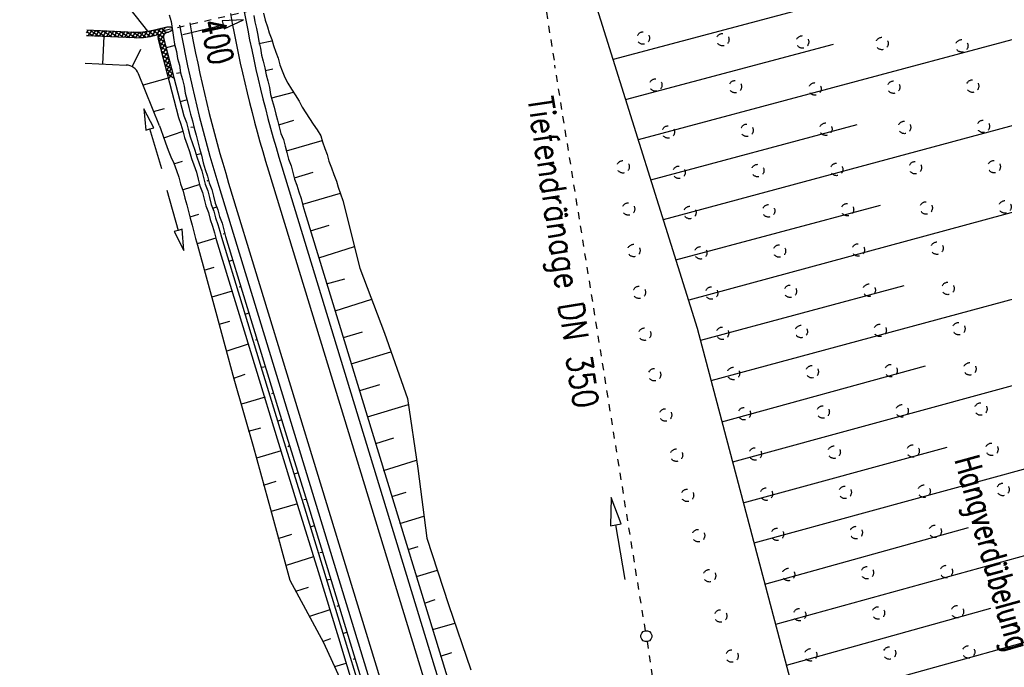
# Model space of a CAD drawing. Extents: x 447827 to 448299, y 438389 to 439851.
# Tile 9 of 116: x 447994 to 448065, y 438808 to 438855. Entities that reach past the tile are written whole.
import ezdxf

# ---------------------------------------------------------------- set-up
doc = ezdxf.new("R2010")
doc.units = 0
doc.header["$LTSCALE"] = 2
doc.header["$MEASUREMENT"] = 0
for name, pattern in [('ACAD_ISO03W100', [0.5, 0.25, -0.25]), ('AUSGEZOGEN', [0]), ('PUNKTX2', [0.5, 0.25, -0.25]), ('STRICHLINIEX2', [0.5, 0.25, -0.25])]:
    doc.linetypes.add(name, pattern=pattern)
doc.layers.get('0').update_dxf_attribs({"linetype": 'AUSGEZOGEN'})
for name, color, linetype in [('DB-Boeschungen', 15, 'CONTINUOUS'), ('DB-Hangverdübelung', 15, 'CONTINUOUS'), ('DB-Tiefendränage', 15, 'CONTINUOUS'), ('DB-TIEFENDRÄNAGE-SCHRIFT', 15, 'CONTINUOUS'), ('DB-Weg-Boeschungen', 15, 'CONTINUOUS'), ('DB-WEG-DURCHLÄSSE', 15, 'CONTINUOUS'), ('DB-Wege', 15, 'CONTINUOUS'), ('FBRTOP', 250, 'AUSGEZOGEN')]:
    doc.layers.add(name, color=color, linetype=linetype)
doc.styles.add('ROMANS', font='romans.shx', dxfattribs={"width": 0.8})

# ---------------------------------------------------------------- blocks, each defined once
blk = doc.blocks.new('*X363')
at = {"color": 0, "linetype": 'ByBlock'}
for p, q in [((314471, -240145), (314479, -240137)), ((314081, -240217), (314100, -240198)), ((314146, -240288), (314082, -240223)), ((314089, -240527), (314254, -240362)), ((314501, -240961), (314090, -240550)), ((314098, -240837), (314553, -240382)), ((314106, -241147), (314767, -240486)), ((314744, -240886), (314192, -240334)), ((314535, -240358), (314434, -240257)), ((315050, -240874), (314609, -240433)), ((314690, -240881), (315101, -240470)), ((315353, -240858), (314972, -240477)), ((315014, -240875), (315437, -240453)), ((315655, -240842), (315274, -240461)), ((315349, -240858), (315772, -240435)), ((315958, -240827), (315577, -240445)), ((315685, -240841), (316108, -240418)), ((316261, -240811), (315879, -240430)), ((316020, -240823), (316444, -240400)), ((316563, -240795), (316182, -240414)), ((316356, -240806), (316779, -240383)), ((316866, -240780), (316484, -240398)), ((316692, -240789), (317115, -240365)), ((317168, -240764), (316786, -240382)), ((317027, -240772), (317451, -240348)), ((317471, -240749), (317089, -240367)), ((317363, -240754), (317753, -240364)), ((317753, -240713), (317391, -240351)), ((317753, -240394), (317694, -240335)), ((317698, -240737), (317753, -240682)), ((314087, -241802), (314509, -241380)), ((314509, -241287), (314099, -240877)), ((314480, -241894), (314106, -241521)), ((314503, -241599), (314107, -241203)), ((314108, -241463), (314504, -241067)), ((313943, -242583), (314458, -242068)), ((314035, -242172), (314496, -241711)), ((314389, -242440), (314048, -242099)), ((314441, -242174), (314085, -241818)), ((313731, -243432), (314280, -242882)), ((313837, -243007), (314385, -242459)), ((314200, -243205), (313870, -242875)), ((314263, -242950), (313933, -242620)), ((314327, -242696), (313996, -242365)), ((313625, -243856), (314174, -243306)), ((314009, -243969), (313679, -243639)), ((314072, -243714), (313742, -243384)), ((314136, -243459), (313806, -243130)), ((313413, -244704), (313962, -244155)), ((313818, -244732), (313488, -244402)), ((313519, -244280), (314068, -243730)), ((313881, -244478), (313552, -244148)), ((313945, -244223), (313615, -243893)), ((313200, -245553), (313750, -245003)), ((313307, -245128), (313856, -244579)), ((313691, -245241), (313361, -244912)), ((313754, -244987), (313424, -244657)), ((313345, -245851), (313170, -245675)), ((313563, -245751), (313233, -245421)), ((313245, -245826), (313644, -245427)), ((313627, -245496), (313297, -245166)), ((313500, -245890), (313538, -245851))]:
    blk.add_line(p, q, dxfattribs=at)
blk = doc.blocks.new('ELIPPSE')
at = {"color": 0, "linetype": 'ByBlock'}
blk.add_circle((0, 0), 1, dxfattribs=at)

msp = doc.modelspace()

# ---------------------------------------------------------------- linework, layer by layer
at = {"layer": 'DB-Boeschungen', "linetype": 'Continuous'}
for p, q in [((448066.552, 438859.907), (448036.442, 438851.889)), ((448034.932, 438856.648), (448042.486, 438832.55)), ((448068.099, 438854.088), (448038.235, 438846.114)), ((448037.314, 438848.997), (448052.295, 438852.993)), ((448069.637, 438848.318), (448040.028, 438840.34)), ((448039.157, 438843.231), (448053.99, 438847.201)), ((448071.184, 438842.5), (448041.871, 438834.574)), ((448040.95, 438837.457), (448055.684, 438841.408)), ((448072.78, 438836.69), (448043.467, 438828.764)), ((448042.743, 438831.682), (448057.379, 438835.616)), ((448042.486, 438832.55), (448050.755, 438801.317)), ((448074.367, 438830.929), (448045.023, 438822.896)), ((448044.249, 438825.805), (448058.917, 438829.847)), ((448075.914, 438825.111), (448046.569, 438817.077)), ((448045.796, 438819.986), (448060.473, 438823.979)), ((448077.551, 438819.359), (448048.125, 438811.209)), ((448047.352, 438814.119), (448062.011, 438818.209)), ((448079.147, 438813.549), (448049.672, 438805.391)), ((448048.899, 438808.3), (448063.607, 438812.399))]:
    msp.add_line(p, q, dxfattribs=at)
at = {"layer": 'DB-Hangverdübelung', "linetype": 'PUNKTX2'}
for centre in [(448038.602, 438853.429), (448044.323, 438853.312), (448050.058, 438853.15), (448055.78, 438853.035), (448061.518, 438852.866), (448039.501, 438850.046), (448045.224, 438849.93), (448050.96, 438849.768), (448056.619, 438849.894), (448062.293, 438849.968), (448040.403, 438846.665), (448046.063, 438846.789), (448051.735, 438846.87), (448057.396, 438846.994), (448063.07, 438847.07), (448037.148, 438844.162), (448041.178, 438843.767), (448046.84, 438843.891), (448052.512, 438843.972), (448058.174, 438844.097), (448063.85, 438844.173), (448037.54, 438841.125), (448041.956, 438840.869), (448047.618, 438840.993), (448053.292, 438841.075), (448058.955, 438841.2), (448064.631, 438841.277), (448037.926, 438838.137), (448048.399, 438838.097), (448054.074, 438838.179), (448059.738, 438838.304), (448042.736, 438837.972), (448049.182, 438835.201), (448054.858, 438835.283), (448060.522, 438835.408), (448038.315, 438835.125), (448043.518, 438835.076), (448055.643, 438832.388), (448061.309, 438832.513), (448038.704, 438832.113), (448044.302, 438832.18), (448049.967, 438832.305), (448056.432, 438829.493), (448062.098, 438829.619), (448039.414, 438829.196), (448045.088, 438829.285), (448050.754, 438829.41), (448062.889, 438826.725), (448040.201, 438826.301), (448045.876, 438826.39), (448051.543, 438826.516), (448057.222, 438826.599), (448063.683, 438823.832), (448040.99, 438823.406), (448046.666, 438823.496), (448052.334, 438823.622), (448058.014, 438823.706), (448041.781, 438820.513), (448047.459, 438820.603), (448053.128, 438820.729), (448058.808, 438820.813), (448064.478, 438820.939), (448042.574, 438817.619), (448048.253, 438817.71), (448053.923, 438817.836), (448059.605, 438817.921), (448043.37, 438814.727), (448049.05, 438814.818), (448054.721, 438814.944), (448060.403, 438815.029), (448044.167, 438811.834), (448049.849, 438811.926), (448055.52, 438812.053), (448061.204, 438812.138), (448044.982, 438808.947), (448050.649, 438809.035), (448056.322, 438809.162), (448062.007, 438809.247)]:
    msp.add_ellipse(centre, major_axis=(-0.318, 0.318), ratio=1, start_param=2.557664, end_param=8.840849, dxfattribs=at)
at = {"layer": 'DB-Tiefendränage', "linetype": 'ACAD_ISO03W100'}
for p, q in [((448027.685, 438879.98), (448032.24, 438851.473)), ((448038.76, 438810.775), (448032.24, 438851.473)), ((448038.88, 438809.984), (448046.066, 438759.893))]:
    msp.add_line(p, q, dxfattribs=at)
at = {"layer": 'DB-Tiefendränage', "linetype": 'Continuous'}
msp.add_ellipse((448038.824, 438810.38), major_axis=(-0.283, 0.283), ratio=1, start_param=2.557664, end_param=8.840849, dxfattribs=at)
at = {"layer": 'DB-TIEFENDRÄNAGE-SCHRIFT', "linetype": 'Continuous'}
for p, q in [((448036.299, 438820.371), (448036.235, 438818.332)), ((448037.024, 438818.465), (448036.299, 438820.371)), ((448036.235, 438818.332), (448036.629, 438818.398)), ((448036.629, 438818.398), (448037.024, 438818.465)), ((448037.29, 438814.453), (448036.629, 438818.398))]:
    msp.add_line(p, q, dxfattribs=at)
at = {"layer": 'DB-Weg-Boeschungen', "linetype": 'Continuous'}
for p, q in [((448001.213, 438856.115), (448002.931, 438853.915)), ((448004.503, 438855.1), (448004.63, 438854.614)), ((448010.585, 438855.05), (448010.655, 438854.606)), ((448011.269, 438855.209), (448011.396, 438854.723)), ((448003.23, 438853.974), (448004.359, 438854.235)), ((448004.63, 438854.614), (448004.708, 438854.12)), ((448004.708, 438854.12), (448004.716, 438854.07)), ((448004.716, 438854.07), (448004.724, 438854.021)), ((448010.655, 438854.606), (448010.783, 438854.12)), ((448010.783, 438854.12), (448010.861, 438853.626)), ((448011.396, 438854.723), (448011.573, 438854.245)), ((448011.573, 438854.245), (448011.693, 438853.808)), ((447998.541, 438853.609), (448001.975, 438853.46)), ((447998.559, 438854.009), (448001.992, 438853.86)), ((447999.725, 438851.556), (447999.813, 438853.554)), ((448003.32, 438853.584), (448003.703, 438853.673)), ((448004.096, 438853.448), (448005.553, 438847.824)), ((448004.319, 438853.816), (448004.449, 438853.846)), ((448004.724, 438854.021), (448004.732, 438853.972)), ((448004.732, 438853.972), (448004.81, 438853.478)), ((448004.81, 438853.478), (448004.888, 438852.984)), ((448010.861, 438853.626), (448010.932, 438853.182)), ((448011.693, 438853.808), (448011.87, 438853.33)), ((448003.709, 438853.348), (448005.166, 438847.713)), ((448004.914, 438852.884), (448004.27, 438852.734)), ((448004.888, 438852.984), (448005.024, 438852.449)), ((448010.932, 438853.182), (448011.059, 438852.696)), ((448010.955, 438853.033), (448011.886, 438853.231)), ((448011.059, 438852.696), (448011.137, 438852.202)), ((448011.87, 438853.33), (448011.99, 438852.893)), ((448011.99, 438852.893), (448012.167, 438852.415)), ((448001.839, 438851.358), (448002.458, 438852.623)), ((448005.024, 438852.449), (448005.102, 438851.955)), ((448005.102, 438851.955), (448005.229, 438851.469)), ((448011.137, 438852.202), (448011.257, 438851.765)), ((448012.167, 438852.415), (448012.336, 438851.986)), ((448012.336, 438851.986), (448012.463, 438851.5)), ((447998.454, 438851.611), (448001.395, 438851.483)), ((448005.229, 438851.469), (448005.315, 438850.925)), ((448011.257, 438851.765), (448011.385, 438851.279)), ((448011.385, 438851.279), (448011.463, 438850.785)), ((448012.463, 438851.5), (448012.633, 438851.072)), ((448003.795, 438847.109), (448002.279, 438850.859)), ((448004.416, 438850.53), (448002.62, 438850.043)), ((448005.315, 438850.925), (448005.019, 438850.879)), ((448005.315, 438850.925), (448005.443, 438850.439)), ((448011.416, 438851.081), (448011.951, 438851.217)), ((448011.463, 438850.785), (448011.583, 438850.349)), ((448012.633, 438851.072), (448012.81, 438850.593)), ((448012.81, 438850.593), (448013.028, 438850.172)), ((448005.443, 438850.439), (448005.571, 438849.953)), ((448005.571, 438849.953), (448005.649, 438849.46)), ((448011.583, 438850.349), (448011.71, 438849.863)), ((448011.71, 438849.863), (448011.789, 438849.369)), ((448013.028, 438850.172), (448013.296, 438849.759)), ((448005.649, 438849.46), (448005.784, 438848.924)), ((448011.789, 438849.369), (448011.908, 438848.932)), ((448011.877, 438849.13), (448013.434, 438849.528)), ((448013.296, 438849.759), (448013.564, 438849.346)), ((448013.564, 438849.346), (448013.84, 438848.884)), ((448005.776, 438848.973), (448005.29, 438848.846)), ((448005.784, 438848.924), (448005.912, 438848.438)), ((448005.912, 438848.438), (448006.039, 438847.952)), ((448011.908, 438848.932), (448012.036, 438848.446)), ((448012.036, 438848.446), (448012.163, 438847.96)), ((448013.84, 438848.884), (448014.058, 438848.462)), ((448014.058, 438848.462), (448014.326, 438848.049)), ((448002.675, 438848.328), (448002.814, 438846.805)), ((448003.389, 438846.976), (448002.675, 438848.328)), ((448003.377, 438848.138), (448004.152, 438848.362)), ((448005.166, 438847.713), (448005.343, 438847.234)), ((448005.553, 438847.824), (448005.73, 438847.346)), ((448006.039, 438847.952), (448006.167, 438847.466)), ((448012.163, 438847.96), (448012.283, 438847.523)), ((448014.326, 438848.049), (448014.594, 438847.636)), ((448003.102, 438846.89), (448003.389, 438846.976)), ((448003.795, 438847.109), (448003.885, 438846.852)), ((448005.343, 438847.234), (448005.471, 438846.748)), ((448005.73, 438847.346), (448005.858, 438846.86)), ((448006.237, 438847.022), (448006.04, 438846.99)), ((448006.167, 438847.466), (448006.302, 438846.931)), ((448012.283, 438847.523), (448012.411, 438847.037)), ((448012.387, 438847.185), (448013.45, 438847.506)), ((448012.411, 438847.037), (448012.538, 438846.551)), ((448014.594, 438847.636), (448014.862, 438847.223)), ((448014.862, 438847.223), (448015.13, 438846.81)), ((448002.814, 438846.805), (448003.102, 438846.89)), ((448003.956, 438844.014), (448003.102, 438846.89)), ((448003.885, 438846.852), (448004.062, 438846.373)), ((448004.062, 438846.373), (448004.239, 438845.895)), ((448005.478, 438846.699), (448004.085, 438846.225)), ((448005.471, 438846.748), (448005.598, 438846.262)), ((448005.858, 438846.86), (448005.993, 438846.325)), ((448005.993, 438846.325), (448006.17, 438845.847)), ((448006.302, 438846.931), (448006.43, 438846.445)), ((448006.43, 438846.445), (448006.557, 438845.959)), ((448012.538, 438846.551), (448012.708, 438846.122)), ((448015.13, 438846.81), (448015.398, 438846.397)), ((448015.398, 438846.397), (448015.518, 438845.96)), ((448004.239, 438845.895), (448004.424, 438845.368)), ((448005.598, 438846.262), (448005.783, 438845.735)), ((448005.783, 438845.735), (448005.96, 438845.257)), ((448006.17, 438845.847), (448006.347, 438845.368)), ((448006.557, 438845.959), (448006.685, 438845.473)), ((448012.708, 438846.122), (448012.835, 438845.636)), ((448012.835, 438845.636), (448012.955, 438845.2)), ((448012.939, 438845.299), (448015.502, 438846.059)), ((448015.518, 438845.96), (448015.694, 438845.482)), ((448004.424, 438845.368), (448004.601, 438844.889)), ((448004.601, 438844.889), (448004.827, 438844.419)), ((448005.96, 438845.257), (448006.088, 438844.77)), ((448006.347, 438845.368), (448006.475, 438844.882)), ((448006.797, 438845.085), (448006.451, 438845.031)), ((448006.475, 438844.882), (448006.652, 438844.404)), ((448006.685, 438845.473), (448006.813, 438844.987)), ((448006.813, 438844.987), (448006.948, 438844.451)), ((448012.955, 438845.2), (448013.082, 438844.714)), ((448015.694, 438845.482), (448015.864, 438845.053)), ((448015.864, 438845.053), (448015.991, 438844.567)), ((448004.827, 438844.419), (448005.012, 438843.891)), ((448004.835, 438844.37), (448005.461, 438844.57)), ((448006.088, 438844.77), (448006.264, 438844.292)), ((448006.264, 438844.292), (448006.449, 438843.765)), ((448006.652, 438844.404), (448006.837, 438843.877)), ((448006.948, 438844.451), (448007.076, 438843.965)), ((448013.082, 438844.714), (448013.259, 438844.236)), ((448013.259, 438844.236), (448013.387, 438843.75)), ((448015.991, 438844.567), (448016.168, 438844.089)), ((448005.012, 438843.891), (448005.189, 438843.413)), ((448006.449, 438843.765), (448006.577, 438843.279)), ((448006.837, 438843.877), (448006.964, 438843.391)), ((448007.076, 438843.965), (448007.253, 438843.487)), ((448007.253, 438843.487), (448007.38, 438843.001)), ((448013.387, 438843.75), (448013.515, 438843.263)), ((448013.499, 438843.362), (448014.85, 438843.779)), ((448016.168, 438844.089), (448016.345, 438843.61)), ((448016.345, 438843.61), (448016.522, 438843.132)), ((448005.189, 438843.413), (448005.316, 438842.927)), ((448005.316, 438842.927), (448005.501, 438842.4)), ((448006.689, 438842.891), (448005.436, 438842.491)), ((448006.577, 438843.279), (448006.704, 438842.793)), ((448006.704, 438842.793), (448006.881, 438842.314)), ((448006.964, 438843.391), (448007.092, 438842.905)), ((448007.092, 438842.905), (448007.269, 438842.426)), ((448007.349, 438843.198), (448007.209, 438843.126)), ((448007.38, 438843.001), (448007.557, 438842.523)), ((448013.515, 438843.263), (448013.684, 438842.835)), ((448013.684, 438842.835), (448013.811, 438842.349)), ((448016.522, 438843.132), (448016.642, 438842.696)), ((448004.335, 438842.476), (448005.139, 438839.585)), ((448005.501, 438842.4), (448005.629, 438841.914)), ((448006.881, 438842.314), (448007.009, 438841.828)), ((448007.269, 438842.426), (448007.396, 438841.94)), ((448007.557, 438842.523), (448007.685, 438842.037)), ((448007.685, 438842.037), (448007.812, 438841.551)), ((448013.811, 438842.349), (448013.988, 438841.87)), ((448014.1, 438841.483), (448016.811, 438842.267)), ((448016.642, 438842.696), (448016.819, 438842.217)), ((448016.819, 438842.217), (448016.996, 438841.739)), ((448005.629, 438841.914), (448005.756, 438841.428)), ((448005.756, 438841.428), (448005.884, 438840.941)), ((448007.009, 438841.828), (448007.137, 438841.342)), ((448007.137, 438841.342), (448007.314, 438840.864)), ((448007.396, 438841.94), (448007.524, 438841.454)), ((448007.524, 438841.454), (448007.701, 438840.976)), ((448007.812, 438841.551), (448007.989, 438841.072)), ((448013.988, 438841.87), (448014.116, 438841.384)), ((448014.116, 438841.384), (448014.243, 438840.898)), ((448016.996, 438841.739), (448018.222, 438836.871)), ((448005.884, 438840.941), (448006.011, 438840.455)), ((448005.996, 438840.554), (448006.622, 438840.755)), ((448007.314, 438840.864), (448007.441, 438840.378)), ((448007.909, 438841.262), (448007.62, 438841.166)), ((448007.701, 438840.976), (448007.828, 438840.49)), ((448007.989, 438841.072), (448008.117, 438840.586)), ((448014.243, 438840.898), (448015.709, 438836.119)), ((448006.011, 438840.455), (448006.139, 438839.969)), ((448006.139, 438839.969), (448006.267, 438839.483)), ((448007.441, 438840.378), (448007.618, 438839.9)), ((448007.618, 438839.9), (448007.746, 438839.414)), ((448007.828, 438840.49), (448008.005, 438840.012)), ((448008.005, 438840.012), (448008.133, 438839.526)), ((448008.117, 438840.586), (448008.294, 438840.108)), ((448008.294, 438840.108), (448008.421, 438839.622)), ((448014.66, 438839.547), (448016.011, 438839.963)), ((448005.139, 438839.585), (448004.85, 438839.505)), ((448004.85, 438839.505), (448005.541, 438838.14)), ((448005.428, 438839.666), (448005.139, 438839.585)), ((448005.541, 438838.14), (448005.428, 438839.666)), ((448006.267, 438839.483), (448006.394, 438838.997)), ((448007.746, 438839.414), (448007.873, 438838.928)), ((448008.133, 438839.526), (448008.253, 438839.089)), ((448008.518, 438839.334), (448008.37, 438839.31)), ((448008.421, 438839.622), (448008.549, 438839.136)), ((448006.394, 438838.997), (448006.522, 438838.511)), ((448007.858, 438839.027), (448006.506, 438838.61)), ((448006.522, 438838.511), (448007.839, 438833.708)), ((448007.873, 438838.928), (448009.339, 438834.148)), ((448008.253, 438839.089), (448009.718, 438834.31)), ((448008.549, 438839.136), (448010.015, 438834.357)), ((448015.269, 438837.618), (448017.824, 438838.428)), ((448009.07, 438837.447), (448008.781, 438837.35)), ((448007.009, 438836.715), (448007.734, 438836.931)), ((448018.222, 438836.871), (448019.976, 438832.188)), ((448015.709, 438836.119), (448017.175, 438831.339)), ((448015.821, 438835.732), (448017.131, 438836.091)), ((448009.019, 438835.211), (448007.568, 438834.779)), ((448009.679, 438835.518), (448009.531, 438835.495)), ((448009.718, 438834.31), (448011.192, 438829.481)), ((448010.015, 438834.357), (448011.48, 438829.577)), ((448016.43, 438833.803), (448019.084, 438834.628)), ((448007.839, 438833.708), (448009.157, 438828.905)), ((448009.339, 438834.148), (448010.804, 438829.369)), ((448010.231, 438833.631), (448009.942, 438833.535)), ((448008.079, 438832.835), (448008.853, 438833.059)), ((448017.039, 438831.875), (448018.391, 438832.291)), ((448019.976, 438832.188), (448021.632, 438827.489)), ((448010.18, 438831.396), (448008.638, 438830.899)), ((448010.84, 438831.703), (448010.692, 438831.679)), ((448017.175, 438831.339), (448018.64, 438826.56)), ((448017.591, 438829.988), (448020.442, 438830.844)), ((448010.804, 438829.369), (448012.27, 438824.589)), ((448011.449, 438829.774), (448011.153, 438829.727)), ((448011.192, 438829.481), (448012.657, 438824.701)), ((448011.48, 438829.577), (448012.946, 438824.797)), ((448009.149, 438828.955), (448009.965, 438829.236)), ((448009.157, 438828.905), (448010.531, 438824.061)), ((448012.001, 438827.887), (448011.86, 438827.815)), ((448018.2, 438828.059), (448019.65, 438828.491)), ((448011.39, 438827.588), (448009.701, 438827.068)), ((448021.632, 438827.489), (448022.38, 438822.444)), ((448018.64, 438826.56), (448020.106, 438821.78)), ((448018.752, 438826.172), (448021.702, 438827.044)), ((448012.61, 438825.959), (448012.321, 438825.863)), ((448010.211, 438825.124), (448011.084, 438825.363)), ((448012.27, 438824.589), (448013.735, 438819.809)), ((448012.657, 438824.701), (448014.123, 438819.921)), ((448012.946, 438824.797), (448014.411, 438820.018)), ((448019.361, 438824.244), (448020.663, 438824.653)), ((448010.531, 438824.061), (448011.849, 438819.257)), ((448012.559, 438823.724), (448010.771, 438823.187)), ((448013.162, 438824.072), (448013.021, 438823.999)), ((448019.921, 438822.308), (448022.286, 438823.036)), ((448022.38, 438822.444), (448023.021, 438817.432)), ((448011.281, 438821.243), (448012.196, 438821.54)), ((448013.771, 438822.144), (448013.482, 438822.047)), ((448020.106, 438821.78), (448021.571, 438817)), ((448014.331, 438820.207), (448014.182, 438820.184)), ((448020.522, 438820.428), (448021.536, 438820.741)), ((448013.72, 438819.908), (448011.833, 438819.356)), ((448013.735, 438819.809), (448015.201, 438815.03)), ((448014.123, 438819.921), (448015.588, 438815.142)), ((448014.411, 438820.018), (448015.877, 438815.238)), ((448011.849, 438819.257), (448013.174, 438814.405)), ((448021.082, 438818.492), (448022.821, 438819.021)), ((448014.932, 438818.328), (448014.643, 438818.232)), ((448012.343, 438817.412), (448013.307, 438817.717)), ((448023.021, 438817.432), (448024.586, 438812.669)), ((448021.571, 438817), (448023.037, 438812.221)), ((448021.683, 438816.613), (448022.408, 438816.829)), ((448014.881, 438816.093), (448012.903, 438815.476)), ((448015.492, 438816.392), (448015.343, 438816.369)), ((448015.588, 438815.142), (448017.054, 438810.362)), ((448015.877, 438815.238), (448017.342, 438810.458)), ((448022.292, 438814.685), (448023.792, 438815.125)), ((448013.174, 438814.405), (448015.604, 438809.93)), ((448015.201, 438815.03), (448016.667, 438810.25)), ((448016.101, 438814.464), (448015.804, 438814.417)), ((448013.603, 438813.612), (448014.518, 438813.909)), ((448022.852, 438812.748), (448023.619, 438813.022)), ((448016.042, 438812.277), (448014.599, 438811.796)), ((448016.702, 438812.584), (448016.562, 438812.512)), ((448024.586, 438812.669), (448026.192, 438807.962)), ((448023.037, 438812.221), (448024.502, 438807.441)), ((448023.453, 438810.869), (448025.052, 438811.325)), ((448015.588, 438810.029), (448016.116, 438810.214)), ((448016.667, 438810.25), (448018.132, 438805.471)), ((448017.262, 438810.648), (448016.973, 438810.552)), ((448017.054, 438810.362), (448018.519, 438805.582)), ((448017.342, 438810.458), (448018.808, 438805.679)), ((448015.604, 438809.93), (448017.695, 438805.351)), ((448017.863, 438808.769), (448017.723, 438808.696)), ((448024.013, 438808.933), (448024.829, 438809.214)), ((448017.211, 438808.413), (448016.387, 438808.181))]:
    msp.add_line(p, q, dxfattribs=at)
for centre, major_axis, start_param, end_param in [((448002.192, 438858.455), (-3.536, 3.536), 2.31276, 2.583756), ((448002.192, 438858.455), (-3.253, 3.253), 2.31276, 2.583756), ((448004.386, 438853.523), (-0.495, 0.495), 0.570049, 1.038455), ((448004.386, 438853.523), (-0.212, 0.212), -0.557836, 1.038952), ((448001.352, 438850.484), (-0.707, 0.707), 4.311135, 5.454353)]:
    msp.add_ellipse(centre, major_axis=major_axis, ratio=1, start_param=start_param, end_param=end_param, dxfattribs=at)
at = {"layer": 'DB-WEG-DURCHLÄSSE', "linetype": 'STRICHLINIEX2'}
msp.add_line((448004.112, 438853.973), (448012.05, 438855.811), dxfattribs=at)
at = {"layer": 'DB-WEG-DURCHLÄSSE', "linetype": 'Continuous'}
for p, q in [((448005.47, 438853.673), (448008.387, 438854.376)), ((448009.845, 438854.727), (448008.317, 438854.667)), ((448008.317, 438854.667), (448008.387, 438854.376)), ((448008.387, 438854.376), (448008.457, 438854.084)), ((448008.457, 438854.084), (448009.845, 438854.727))]:
    msp.add_line(p, q, dxfattribs=at)
at = {"layer": 'DB-Wege', "linetype": 'Continuous'}
for p, q in [((448012.597, 438844.161), (448027.89, 438794.109)), ((448011.641, 438843.869), (448026.934, 438793.817)), ((448008.055, 438842.773), (448023.347, 438792.721)), ((448008.772, 438842.992), (448024.065, 438792.94))]:
    msp.add_line(p, q, dxfattribs=at)
for major_axis, start_param, end_param in [((-19.704, 96.509), 1.547497, 1.665932), ((-19.511, 95.528), 1.546905, 1.665848), ((-20.47, 100.18), 1.549147, 1.665766), ((-20.309, 99.447), 1.548907, 1.665879)]:
    msp.add_ellipse((448105.842, 438872.651), major_axis=major_axis, ratio=1, start_param=start_param, end_param=end_param, dxfattribs=at)
at = {"layer": 'FBRTOP'}
for points in [[(448034.372, 439384.926, -0.000001), (448050.087, 439286.169, -0.000002), (448057.944, 439236.79)], [(448068.197, 439390.308, -0.000001), (448083.912, 439291.551, -0.000002), (448091.769, 439242.172)], [(448115.34, 439094.036, 0.000001), (448125.161, 439032.313, -0.000001), (448134.983, 438970.589, -0.000001), (448138.911, 438945.9, 0.000002), (448142.84, 438921.21, 0.000007), (448144.804, 438908.866, -0.000017), (448146.769, 438896.521), (448150.697, 438871.831), (448152.012, 438863.563, 0.001038), (448152.834, 438858.467, 0.000474), (448154.667, 438847.31, 0.002138), (448156.319, 438837.578, 0.001413), (448158.922, 438822.873, 0.001696), (448161.067, 438811.177, 0.001564), (448163.477, 438798.508, 0.001572), (448165.867, 438786.358, 0.001569), (448168.337, 438774.202, 0.001557), (448170.877, 438762.094, 0.001551), (448173.501, 438749.958, 0.00156), (448176.207, 438737.813, 0.001572), (448178.966, 438725.78, 0.001571), (448181.798, 438713.778, 0.000235), (448182.237, 438711.949, 0.001553)], [(448081.515, 439088.654, 0.000001), (448091.337, 439026.931, -0.000001), (448101.158, 438965.207, -0.000001), (448105.087, 438940.518, 0.000002), (448109.015, 438915.828, 0.000007), (448110.98, 438903.483, -0.000017), (448112.944, 438891.138), (448116.872, 438866.45), (448118.199, 438858.111, 0.001038), (448119.033, 438852.94, 0.000474), (448120.894, 438841.612, 0.002138), (448122.571, 438831.731, 0.001412), (448125.216, 438816.789, 0.001697), (448127.398, 438804.894, 0.001564), (448129.85, 438792.003, 0.001572), (448132.281, 438779.643, 0.001569), (448134.794, 438767.276, 0.001557), (448137.377, 438754.96, 0.001551), (448140.047, 438742.614, 0.00156), (448142.799, 438730.259, 0.001572), (448145.606, 438718.019, 0.001476), (448148.31, 438706.551, 0.001556)]]:
    msp.add_lwpolyline(points, format="xyb", dxfattribs=at)

# ---------------------------------------------------------------- block references
at = {"layer": 'DB-Weg-Boeschungen', "linetype": 'Continuous', "xscale": 0.001000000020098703, "yscale": 0.0009999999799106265, "zscale": 0.001, "rotation": 281.5433552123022}
msp.add_blockref('*X363', (448176.724, 439210.001), dxfattribs=at)
at = {"layer": 'DB-WEG-DURCHLÄSSE', "color": 15, "linetype": 'Continuous', "xscale": 0.299999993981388, "yscale": 0.2000000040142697, "zscale": 0.001, "rotation": 13.03834242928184}
msp.add_blockref('ELIPPSE', (448004.404, 438854.041), dxfattribs=at)

# ---------------------------------------------------------------- texts
at = {"layer": 'DB-Hangverdübelung', "linetype": 'Continuous', "style": 'ROMANS', "oblique": 360, "width": 0.7}
msp.add_text('Hangverdübelung', height=1.8, rotation=285.54335, dxfattribs=at).set_placement((448060.998, 438823.058))
at = {"layer": 'DB-TIEFENDRÄNAGE-SCHRIFT', "linetype": 'Continuous', "style": 'ROMANS', "oblique": 0, "width": 0.8334}
msp.add_text('Tiefendränage DN 350', height=1.8, rotation=278.54336, dxfattribs=at).set_placement((448030.268, 438849.09))
at = {"layer": 'DB-WEG-DURCHLÄSSE', "linetype": 'Continuous', "style": 'ROMANS', "oblique": 0, "width": 0.7}
msp.add_text('DN 400', height=1.8, rotation=282.4342, dxfattribs=at).set_placement((448006.034, 438857.673))

doc.saveas('drawing.dxf')
